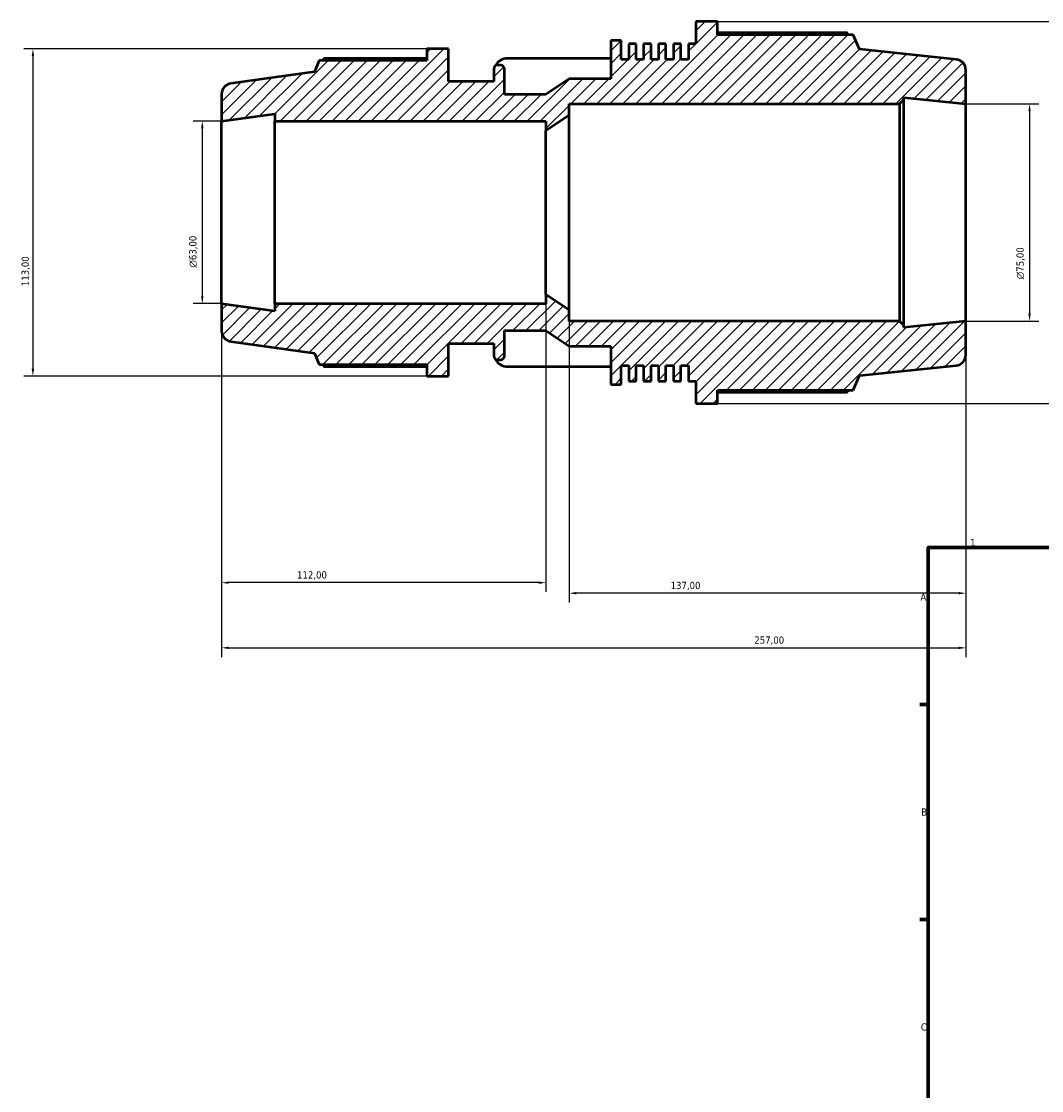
# Model space of a CAD drawing. Header units: millimetres. Extents: x -293 to 1114, y -47 to 829.
# Tile 2 of 9: x -293 to 59, y 386 to 756. Entities that reach past the tile are written whole.
import ezdxf

# ---------------------------------------------------------------- set-up
doc = ezdxf.new("R2010")
doc.units = ezdxf.units.MM
for name, color, linetype, lineweight in [('Border (ISO)', 7, 'Continuous', 70), ('Dimension (ISO)', 7, 'Continuous', 25), ('Hatch (ISO)', 7, 'Continuous', 18), ('Visible (ISO)', 7, 'Continuous', 50)]:
    doc.layers.add(name, color=color, linetype=linetype, lineweight=lineweight)
doc.styles.add('Note Text (ISO)', font='tahoma.ttf')
doc.dimstyles.new('Default (ISO)', dxfattribs={"dimtxt": 2.5, "dimasz": 2.5, "dimexe": 3.175, "dimexo": 0, "dimgap": 0.762, "dimtad": 1, "dimrnd": 1e-08, "dimzin": 0, "dimtxsty": 'Note Text (ISO)', "dimcen": 0.09, "dimdle": 10, "dimclrd": 256, "dimclre": 256, "dimclrt": 232, "dimazin": 0, "dimtfac": 1.40208, "dimtmove": 0, "dimatfit": 3, "dimfxl": 1, "dimtolj": 1, "dimtzin": 0, "dimlwd": -1, "dimlwe": -1, "dimarcsym": 0})

# ---------------------------------------------------------------- blocks, each defined once
blk = doc.blocks.new('Borders Default Border')
at = {"layer": 'Border (ISO)'}
for p, q in [((20, 519.75), (17.1, 519.75)), ((20, 445.5), (17.1, 445.5))]:
    blk.add_line(p, q, dxfattribs=at)
at = {"layer": 'Border (ISO)', "flags": 128}
blk.add_lwpolyline([(20, 20), (20, 574), (821, 574), (821, 20), (20, 20)], dxfattribs=at)
at = {"layer": 'Border (ISO)', "color": 232, "true_color": 0xca0064, "char_height": 2.5, "attachment_point": 7, "style": 'Note Text (ISO)'}
for s, insert in [('1', (34.48, 574.4)), ('A', (17.29, 555.62)), ('B', (17.59, 481.37)), ('C', (17.43, 407.08))]:
    blk.add_mtext(s, dxfattribs=dict(at, insert=insert))
blk = doc.blocks.new('*D7')
at = {"layer": 'Defpoints', "color": 0, "transparency": 16777216}
for p in [(-52.75, 755.7), (-52.75, 623.7), (119.46, 623.7)]:
    blk.add_point(p, dxfattribs=at)
at = {"layer": 'Dimension (ISO)', "transparency": 16777216}
for p, q in [((-52.75, 755.7), (122.64, 755.7)), ((119.46, 753.2), (119.46, 626.2)), ((-52.75, 623.7), (122.64, 623.7))]:
    blk.add_line(p, q, dxfattribs=at)
for points in [[(119.05, 753.2), (119.88, 753.2), (119.46, 755.7)], [(119.05, 626.2), (119.88, 626.2), (119.46, 623.7)]]:
    blk.add_solid(points, dxfattribs=at)
at = {"layer": 'Dimension (ISO)', "color": 232, "true_color": 0xca0064, "transparency": 16777216, "insert": (115.53, 660.24), "char_height": 2.5, "attachment_point": 1, "rotation": 90, "style": 'Note Text (ISO)'}
blk.add_mtext('\\A1;132,00', dxfattribs=at)
blk = doc.blocks.new('*D8')
at = {"layer": 'Defpoints', "color": 0, "transparency": 16777216}
for p in [(32.97, 727.2), (32.97, 652.2), (54.97, 652.2)]:
    blk.add_point(p, dxfattribs=at)
at = {"layer": 'Dimension (ISO)', "transparency": 16777216}
for p, q in [((32.97, 727.2), (58.15, 727.2)), ((54.97, 724.7), (54.97, 654.7)), ((32.97, 652.2), (58.15, 652.2))]:
    blk.add_line(p, q, dxfattribs=at)
for points in [[(54.56, 724.7), (55.39, 724.7), (54.97, 727.2)], [(54.56, 654.7), (55.39, 654.7), (54.97, 652.2)]]:
    blk.add_solid(points, dxfattribs=at)
at = {"layer": 'Dimension (ISO)', "color": 232, "true_color": 0xca0064, "transparency": 16777216, "insert": (50.45, 666.64), "char_height": 2.5, "attachment_point": 1, "rotation": 90, "style": 'Note Text (ISO)'}
blk.add_mtext('\\A1;\\fAIGDT|b0|i0;\\H2.5000;\\ln\\fTahoma|b0|i0;\\H2.5000;75,00', dxfattribs=at)
blk = doc.blocks.new('*D9')
at = {"layer": 'Defpoints', "color": 0, "transparency": 16777216}
for p in [(-104.03, 655.95), (32.97, 652.2), (-104.03, 558.2)]:
    blk.add_point(p, dxfattribs=at)
at = {"layer": 'Dimension (ISO)', "transparency": 16777216}
for p, q in [((-104.03, 655.95), (-104.03, 555.02)), ((32.97, 652.2), (32.97, 555.02)), ((30.47, 558.2), (-101.53, 558.2))]:
    blk.add_line(p, q, dxfattribs=at)
for points in [[(-101.53, 558.61), (-101.53, 557.78), (-104.03, 558.2)], [(30.47, 558.61), (30.47, 557.78), (32.97, 558.2)]]:
    blk.add_solid(points, dxfattribs=at)
at = {"layer": 'Dimension (ISO)', "color": 232, "true_color": 0xca0064, "transparency": 16777216, "insert": (-68.98, 562.13), "char_height": 2.5, "attachment_point": 1, "style": 'Note Text (ISO)'}
blk.add_mtext('\\A1;137,00', dxfattribs=at)
blk = doc.blocks.new('*D10')
at = {"layer": 'Defpoints', "color": 0, "transparency": 16777216}
for p in [(-112.03, 661.35), (-224.03, 658.2), (-224.03, 561.84)]:
    blk.add_point(p, dxfattribs=at)
at = {"layer": 'Dimension (ISO)', "transparency": 16777216}
for p, q in [((-112.03, 661.35), (-112.03, 558.66)), ((-224.03, 658.2), (-224.03, 558.66)), ((-114.53, 561.84), (-221.53, 561.84))]:
    blk.add_line(p, q, dxfattribs=at)
for points in [[(-221.53, 562.25), (-221.53, 561.42), (-224.03, 561.84)], [(-114.53, 562.25), (-114.53, 561.42), (-112.03, 561.84)]]:
    blk.add_solid(points, dxfattribs=at)
at = {"layer": 'Dimension (ISO)', "color": 232, "true_color": 0xca0064, "transparency": 16777216, "insert": (-197.98, 565.77), "char_height": 2.5, "attachment_point": 1, "style": 'Note Text (ISO)'}
blk.add_mtext('\\A1;112,00', dxfattribs=at)
blk = doc.blocks.new('*D11')
at = {"layer": 'Defpoints', "color": 0, "transparency": 16777216}
for p in [(-224.03, 721.2), (-230.68, 658.2), (-224.03, 658.2)]:
    blk.add_point(p, dxfattribs=at)
at = {"layer": 'Dimension (ISO)', "transparency": 16777216}
for p, q in [((-224.03, 721.2), (-233.86, 721.2)), ((-230.68, 718.7), (-230.68, 660.7)), ((-224.03, 658.2), (-233.86, 658.2))]:
    blk.add_line(p, q, dxfattribs=at)
for points in [[(-231.1, 718.7), (-230.27, 718.7), (-230.68, 721.2)], [(-231.1, 660.7), (-230.27, 660.7), (-230.68, 658.2)]]:
    blk.add_solid(points, dxfattribs=at)
at = {"layer": 'Dimension (ISO)', "color": 232, "true_color": 0xca0064, "transparency": 16777216, "insert": (-235.21, 670.64), "char_height": 2.5, "attachment_point": 1, "rotation": 90, "style": 'Note Text (ISO)'}
blk.add_mtext('\\A1;\\fAIGDT|b0|i0;\\H2.5000;\\ln\\fTahoma|b0|i0;\\H2.5000;63,00', dxfattribs=at)
blk = doc.blocks.new('*D12')
at = {"layer": 'Defpoints', "color": 0, "transparency": 16777216}
for p in [(-153.18, 746.2), (-289.18, 633.2), (-153.18, 633.2)]:
    blk.add_point(p, dxfattribs=at)
at = {"layer": 'Dimension (ISO)', "transparency": 16777216}
for p, q in [((-153.18, 746.2), (-292.35, 746.2)), ((-289.18, 743.7), (-289.18, 635.7)), ((-153.18, 633.2), (-292.35, 633.2))]:
    blk.add_line(p, q, dxfattribs=at)
for points in [[(-289.59, 743.7), (-288.76, 743.7), (-289.18, 746.2)], [(-289.59, 635.7), (-288.76, 635.7), (-289.18, 633.2)]]:
    blk.add_solid(points, dxfattribs=at)
at = {"layer": 'Dimension (ISO)', "color": 232, "true_color": 0xca0064, "transparency": 16777216, "insert": (-293.11, 664.24), "char_height": 2.5, "attachment_point": 1, "rotation": 90, "style": 'Note Text (ISO)'}
blk.add_mtext('\\A1;113,00', dxfattribs=at)
blk = doc.blocks.new('*D13')
at = {"layer": 'Defpoints', "color": 0, "transparency": 16777216}
for p in [(-224.03, 658.2), (32.97, 652.2), (32.97, 539.33)]:
    blk.add_point(p, dxfattribs=at)
at = {"layer": 'Dimension (ISO)', "transparency": 16777216}
for p, q in [((-224.03, 658.2), (-224.03, 536.15)), ((32.97, 652.2), (32.97, 536.15)), ((-221.53, 539.33), (30.47, 539.33))]:
    blk.add_line(p, q, dxfattribs=at)
for points in [[(-221.53, 539.74), (-221.53, 538.91), (-224.03, 539.33)], [(30.47, 539.74), (30.47, 538.91), (32.97, 539.33)]]:
    blk.add_solid(points, dxfattribs=at)
at = {"layer": 'Dimension (ISO)', "color": 232, "true_color": 0xca0064, "transparency": 16777216, "insert": (-40.08, 543.26), "char_height": 2.5, "attachment_point": 1, "style": 'Note Text (ISO)'}
blk.add_mtext('\\A1;257,00', dxfattribs=at)

msp = doc.modelspace()

# ---------------------------------------------------------------- hatches: boundary and pattern name
at = {"layer": 'Hatch (ISO)'}
h = msp.add_hatch(dxfattribs=at)
h.set_pattern_fill('ANSI31', color=256, scale=25.4, style=0)
h.set_pattern_definition([(45, (0, 0), (-2.245064, 2.245064), [])])
edge = h.paths.add_edge_path()
edge.add_line((10.056, 727.196), (11.556, 728.696))
edge.add_line((11.556, 728.696), (11.556, 729.447))
edge.add_line((11.556, 729.447), (32.973, 727.196))
edge.add_line((32.973, 727.196), (32.973, 738.819))
edge.add_ellipse((29.223, 738.819), major_axis=(3.75, 0), ratio=1, start_angle=0, end_angle=84)
edge.add_line((29.615, 742.549), (-3.742, 746.055))
edge.add_line((-3.742, 746.055), (-5.977, 751.076))
edge.add_line((-5.977, 751.076), (-52.748, 751.076))
edge.add_line((-52.748, 751.076), (-52.748, 755.696))
edge.add_line((-52.748, 755.696), (-60.282, 755.696))
edge.add_line((-60.282, 755.696), (-60.282, 747.908))
edge.add_line((-60.282, 747.908), (-62.853, 747.908))
edge.add_line((-62.853, 747.908), (-62.853, 742.496))
edge.add_line((-62.853, 742.496), (-65.425, 742.496))
edge.add_line((-65.425, 742.496), (-65.425, 747.908))
edge.add_line((-65.425, 747.908), (-67.997, 747.908))
edge.add_line((-67.997, 747.908), (-67.997, 742.496))
edge.add_line((-67.997, 742.496), (-70.568, 742.496))
edge.add_line((-70.568, 742.496), (-70.568, 747.908))
edge.add_line((-70.568, 747.908), (-73.14, 747.908))
edge.add_line((-73.14, 747.908), (-73.14, 742.496))
edge.add_line((-73.14, 742.496), (-75.712, 742.496))
edge.add_line((-75.712, 742.496), (-75.712, 747.908))
edge.add_line((-75.712, 747.908), (-78.284, 747.908))
edge.add_line((-78.284, 747.908), (-78.284, 742.496))
edge.add_line((-78.284, 742.496), (-80.855, 742.496))
edge.add_line((-80.855, 742.496), (-80.855, 747.908))
edge.add_line((-80.855, 747.908), (-83.427, 747.908))
edge.add_line((-83.427, 747.908), (-83.427, 742.496))
edge.add_line((-83.427, 742.496), (-85.999, 742.496))
edge.add_line((-85.999, 742.496), (-85.999, 749.096))
edge.add_line((-85.999, 749.096), (-89.67, 749.096))
edge.add_line((-89.67, 749.096), (-89.67, 735.896))
edge.add_line((-89.67, 735.896), (-104.027, 735.896))
edge.add_line((-104.027, 735.896), (-112.027, 730.496))
edge.add_line((-112.027, 730.496), (-126.384, 730.496))
edge.add_line((-126.384, 730.496), (-126.384, 739.286))
edge.add_ellipse((-127.644, 739.286), major_axis=(1.26, 0), ratio=1, start_angle=0, end_angle=90)
edge.add_line((-127.644, 740.546), (-128.796, 740.546))
edge.add_ellipse((-128.796, 739.286), major_axis=(0, 1.26), ratio=1, start_angle=0, end_angle=90)
edge.add_line((-130.056, 739.286), (-130.056, 734.896))
edge.add_line((-130.056, 734.896), (-145.642, 734.896))
edge.add_line((-145.642, 734.896), (-145.642, 746.196))
edge.add_line((-145.642, 746.196), (-153.176, 746.196))
edge.add_line((-153.176, 746.196), (-153.176, 742.241))
edge.add_line((-153.176, 742.241), (-190.314, 742.241))
edge.add_line((-190.314, 742.241), (-191.902, 738.311))
edge.add_line((-191.902, 738.311), (-220.799, 734.249))
edge.add_ellipse((-220.277, 730.536), major_axis=(-0.522, 3.714), ratio=1, start_angle=0, end_angle=82)
edge.add_line((-224.027, 730.536), (-224.027, 721.196))
edge.add_line((-224.027, 721.196), (-205.67, 723.776))
edge.add_line((-205.67, 723.776), (-205.67, 721.196))
edge.add_line((-205.67, 721.196), (-112.027, 721.196))
edge.add_line((-112.027, 721.196), (-112.027, 718.046))
edge.add_line((-112.027, 718.046), (-104.027, 723.446))
edge.add_line((-104.027, 723.446), (-104.027, 727.196))
edge.add_line((-104.027, 727.196), (10.056, 727.196))
edge = h.paths.add_edge_path()
edge.add_line((11.556, 650.696), (10.056, 652.196))
edge.add_line((10.056, 652.196), (-104.027, 652.196))
edge.add_line((-104.027, 652.196), (-104.027, 655.946))
edge.add_line((-104.027, 655.946), (-112.027, 661.346))
edge.add_line((-112.027, 661.346), (-112.027, 658.196))
edge.add_line((-112.027, 658.196), (-205.67, 658.196))
edge.add_line((-205.67, 658.196), (-205.67, 655.616))
edge.add_line((-205.67, 655.616), (-224.027, 658.196))
edge.add_line((-224.027, 658.196), (-224.027, 648.856))
edge.add_ellipse((-220.277, 648.856), major_axis=(-3.75, 0), ratio=1, start_angle=0, end_angle=82)
edge.add_line((-220.799, 645.142), (-191.902, 641.081))
edge.add_line((-191.902, 641.081), (-190.314, 637.151))
edge.add_line((-190.314, 637.151), (-153.176, 637.151))
edge.add_line((-153.176, 637.151), (-153.176, 633.196))
edge.add_line((-153.176, 633.196), (-145.642, 633.196))
edge.add_line((-145.642, 633.196), (-145.642, 644.496))
edge.add_line((-145.642, 644.496), (-130.056, 644.496))
edge.add_line((-130.056, 644.496), (-130.056, 640.106))
edge.add_ellipse((-128.796, 640.106), major_axis=(-1.26, 0), ratio=1, start_angle=0, end_angle=90)
edge.add_line((-128.796, 638.846), (-127.644, 638.846))
edge.add_ellipse((-127.644, 640.106), major_axis=(0, -1.26), ratio=1, start_angle=0, end_angle=90)
edge.add_line((-126.384, 640.106), (-126.384, 648.896))
edge.add_line((-126.384, 648.896), (-112.027, 648.896))
edge.add_line((-112.027, 648.896), (-104.027, 643.496))
edge.add_line((-104.027, 643.496), (-89.67, 643.496))
edge.add_line((-89.67, 643.496), (-89.67, 630.296))
edge.add_line((-89.67, 630.296), (-85.999, 630.296))
edge.add_line((-85.999, 630.296), (-85.999, 636.896))
edge.add_line((-85.999, 636.896), (-83.427, 636.896))
edge.add_line((-83.427, 636.896), (-83.427, 631.484))
edge.add_line((-83.427, 631.484), (-80.855, 631.484))
edge.add_line((-80.855, 631.484), (-80.855, 636.896))
edge.add_line((-80.855, 636.896), (-78.284, 636.896))
edge.add_line((-78.284, 636.896), (-78.284, 631.484))
edge.add_line((-78.284, 631.484), (-75.712, 631.484))
edge.add_line((-75.712, 631.484), (-75.712, 636.896))
edge.add_line((-75.712, 636.896), (-73.14, 636.896))
edge.add_line((-73.14, 636.896), (-73.14, 631.484))
edge.add_line((-73.14, 631.484), (-70.568, 631.484))
edge.add_line((-70.568, 631.484), (-70.568, 636.896))
edge.add_line((-70.568, 636.896), (-67.997, 636.896))
edge.add_line((-67.997, 636.896), (-67.997, 631.484))
edge.add_line((-67.997, 631.484), (-65.425, 631.484))
edge.add_line((-65.425, 631.484), (-65.425, 636.896))
edge.add_line((-65.425, 636.896), (-62.853, 636.896))
edge.add_line((-62.853, 636.896), (-62.853, 631.484))
edge.add_line((-62.853, 631.484), (-60.282, 631.484))
edge.add_line((-60.282, 631.484), (-60.282, 623.696))
edge.add_line((-60.282, 623.696), (-52.748, 623.696))
edge.add_line((-52.748, 623.696), (-52.748, 628.316))
edge.add_line((-52.748, 628.316), (-5.977, 628.316))
edge.add_line((-5.977, 628.316), (-3.742, 633.337))
edge.add_line((-3.742, 633.337), (29.615, 636.843))
edge.add_ellipse((29.223, 640.572), major_axis=(0.392, -3.729), ratio=1, start_angle=0, end_angle=84)
edge.add_line((32.973, 640.572), (32.973, 652.196))
edge.add_line((32.973, 652.196), (11.556, 649.945))
edge.add_line((11.556, 649.945), (11.556, 650.696))

# ---------------------------------------------------------------- linework, layer by layer
at = {"layer": 'Visible (ISO)'}
for p, q in [((-52.748, 755.696), (-60.282, 755.696)), ((-60.282, 755.696), (-60.282, 747.908)), ((-52.748, 751.076), (-52.748, 755.696)), ((-8.034, 751.797), (-52.748, 751.797)), ((-5.977, 751.076), (-52.748, 751.076)), ((-3.742, 746.055), (-5.977, 751.076)), ((-145.642, 746.196), (-153.176, 746.196)), ((-153.176, 746.196), (-153.176, 742.241)), ((-145.642, 734.896), (-145.642, 746.196)), ((-85.999, 749.096), (-89.67, 749.096)), ((-89.67, 749.096), (-89.67, 735.896)), ((-85.999, 742.496), (-85.999, 749.096)), ((-80.855, 747.908), (-83.427, 747.908)), ((-83.427, 747.908), (-83.427, 742.496)), ((-80.855, 742.496), (-80.855, 747.908)), ((-75.712, 747.908), (-78.284, 747.908)), ((-78.284, 747.908), (-78.284, 742.496)), ((-75.712, 742.496), (-75.712, 747.908)), ((-70.568, 747.908), (-73.14, 747.908)), ((-73.14, 747.908), (-73.14, 742.496)), ((-70.568, 742.496), (-70.568, 747.908)), ((-65.425, 747.908), (-67.997, 747.908)), ((-67.997, 747.908), (-67.997, 742.496)), ((-65.425, 742.496), (-65.425, 747.908)), ((-60.282, 747.908), (-62.853, 747.908)), ((-62.853, 747.908), (-62.853, 742.496)), ((29.615, 742.549), (-3.742, 746.055)), ((-153.176, 742.858), (-188.717, 742.858)), ((-89.67, 742.917), (-125.893, 742.917)), ((-83.427, 742.496), (-85.999, 742.496)), ((-78.284, 742.496), (-80.855, 742.496)), ((-73.14, 742.496), (-75.712, 742.496)), ((-67.997, 742.496), (-70.568, 742.496)), ((-62.853, 742.496), (-65.425, 742.496)), ((-190.314, 742.241), (-191.902, 738.311)), ((-153.176, 742.241), (-190.314, 742.241)), ((-130.056, 739.286), (-130.056, 734.896)), ((-127.644, 740.546), (-128.796, 740.546)), ((-126.384, 730.496), (-126.384, 739.286)), ((32.973, 727.196), (32.973, 738.819)), ((-191.902, 738.311), (-220.799, 734.249)), ((-104.027, 735.896), (-112.027, 730.496)), ((-89.67, 735.896), (-104.027, 735.896)), ((-130.056, 734.896), (-145.642, 734.896)), ((-224.027, 730.536), (-224.027, 721.196)), ((-112.027, 730.496), (-126.384, 730.496)), ((10.056, 727.196), (11.556, 728.696)), ((11.556, 728.696), (11.556, 729.447)), ((11.556, 729.447), (32.973, 727.196)), ((11.556, 650.696), (11.556, 728.696)), ((-104.027, 723.446), (-104.027, 727.196)), ((-104.027, 727.196), (10.056, 727.196)), ((10.056, 727.196), (10.056, 652.196)), ((32.973, 652.196), (32.973, 727.196)), ((-224.027, 721.196), (-205.67, 723.776)), ((-224.027, 658.196), (-224.027, 721.196)), ((-205.67, 723.776), (-205.67, 721.196)), ((-205.67, 721.196), (-112.027, 721.196)), ((-205.67, 658.196), (-205.67, 721.196)), ((-112.027, 718.046), (-104.027, 723.446)), ((-112.027, 721.196), (-112.027, 718.046)), ((-104.027, 655.946), (-104.027, 723.446)), ((-112.027, 661.346), (-112.027, 718.046)), ((-104.027, 655.946), (-112.027, 661.346)), ((-112.027, 661.346), (-112.027, 658.196)), ((-205.67, 655.616), (-224.027, 658.196)), ((-224.027, 658.196), (-224.027, 648.856)), ((-112.027, 658.196), (-205.67, 658.196)), ((-205.67, 658.196), (-205.67, 655.616)), ((-104.027, 652.196), (-104.027, 655.946)), ((10.056, 652.196), (-104.027, 652.196)), ((11.556, 650.696), (10.056, 652.196)), ((32.973, 652.196), (11.556, 649.945)), ((11.556, 649.945), (11.556, 650.696)), ((32.973, 640.572), (32.973, 652.196)), ((-126.384, 640.106), (-126.384, 648.896)), ((-126.384, 648.896), (-112.027, 648.896)), ((-112.027, 648.896), (-104.027, 643.496)), ((-220.799, 645.142), (-191.902, 641.081)), ((-145.642, 633.196), (-145.642, 644.496)), ((-145.642, 644.496), (-130.056, 644.496)), ((-130.056, 644.496), (-130.056, 640.106)), ((-104.027, 643.496), (-89.67, 643.496)), ((-89.67, 643.496), (-89.67, 630.296)), ((-191.902, 641.081), (-190.314, 637.151)), ((-190.314, 637.151), (-153.176, 637.151)), ((-188.717, 636.533), (-153.176, 636.533)), ((-153.176, 637.151), (-153.176, 633.196)), ((-128.796, 638.846), (-127.644, 638.846)), ((-125.893, 636.474), (-89.67, 636.474)), ((-85.999, 630.296), (-85.999, 636.896)), ((-85.999, 636.896), (-83.427, 636.896)), ((-83.427, 636.896), (-83.427, 631.484)), ((-80.855, 631.484), (-80.855, 636.896)), ((-80.855, 636.896), (-78.284, 636.896)), ((-78.284, 636.896), (-78.284, 631.484)), ((-75.712, 631.484), (-75.712, 636.896)), ((-75.712, 636.896), (-73.14, 636.896)), ((-73.14, 636.896), (-73.14, 631.484)), ((-70.568, 631.484), (-70.568, 636.896)), ((-70.568, 636.896), (-67.997, 636.896)), ((-67.997, 636.896), (-67.997, 631.484)), ((-65.425, 631.484), (-65.425, 636.896)), ((-65.425, 636.896), (-62.853, 636.896)), ((-62.853, 636.896), (-62.853, 631.484)), ((-3.742, 633.337), (29.615, 636.843)), ((-153.176, 633.196), (-145.642, 633.196)), ((-5.977, 628.316), (-3.742, 633.337)), ((-89.67, 630.296), (-85.999, 630.296)), ((-83.427, 631.484), (-80.855, 631.484)), ((-78.284, 631.484), (-75.712, 631.484)), ((-73.14, 631.484), (-70.568, 631.484)), ((-67.997, 631.484), (-65.425, 631.484)), ((-62.853, 631.484), (-60.282, 631.484)), ((-60.282, 631.484), (-60.282, 623.696)), ((-52.748, 623.696), (-52.748, 628.316)), ((-52.748, 628.316), (-5.977, 628.316)), ((-52.748, 627.594), (-8.034, 627.594)), ((-60.282, 623.696), (-52.748, 623.696))]:
    msp.add_line(p, q, dxfattribs=at)
for centre, radius, start, end in [((29.223, 738.819), 3.75, 0, 84), ((-128.796, 739.286), 1.26, 90, 180), ((-127.644, 739.286), 1.26, 0, 90), ((-220.277, 730.536), 3.75, 98, 180), ((-220.277, 648.856), 3.75, 180, 262), ((-128.796, 640.106), 1.26, 180, 270), ((-127.644, 640.106), 1.26, 270, 0), ((29.223, 640.572), 3.75, 276, 0)]:
    msp.add_arc(centre, radius, start, end, dxfattribs=at)
for centre, major_axis, start_param, end_param in [((-124.776, 738.448), (5.28, 0), 1.7839969, 2.7445683), ((-124.776, 640.943), (-5.28, 0), 0.3970244, 1.3575957)]:
    msp.add_ellipse(centre, major_axis=major_axis, ratio=0.8660254, start_param=start_param, end_param=end_param, dxfattribs=at)
for points, weights in [([(-7.522, 751.076), (-7.774, 751.433), (-8.034, 751.797)], [1.00129553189, 1.00072169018, 1]), ([(-188.717, 742.858), (-188.919, 742.547), (-189.114, 742.241)], [1, 1.0006832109, 1.00121853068]), ([(-189.114, 637.151), (-188.919, 636.845), (-188.717, 636.533)], [1.00121853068, 1.0006832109, 1]), ([(-8.034, 627.594), (-7.774, 627.958), (-7.522, 628.316)], [1, 1.00072169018, 1.00129553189])]:
    msp.add_rational_spline(points, weights, degree=2, dxfattribs=at)

# ---------------------------------------------------------------- block references
msp.add_blockref('Borders Default Border', (0, 0))

# ---------------------------------------------------------------- dimensions: what is measured, and where the dimension line sits
at = {"layer": 'Dimension (ISO)'}
for base, p1, p2, angle, picture, middle in [((119.463, 623.696), (-52.748, 755.696), (-52.748, 623.696), 90, '*D7', (119.463, 665.196)), ((-289.176, 633.196), (-153.176, 746.196), (-153.176, 633.196), 90, '*D12', (-289.176, 669.196)), ((-224.027, 561.838), (-112.027, 661.346), (-224.027, 658.196), 180, '*D10', (-193.027, 561.838)), ((32.973, 539.326), (-224.027, 658.196), (32.973, 652.196), 180, '*D13', (-35.027, 539.326)), ((-104.027, 558.196), (32.973, 652.196), (-104.027, 655.946), 180, '*D9', (-64.027, 558.196))]:
    dim = msp.add_linear_dim(base=base, p1=p1, p2=p2, angle=angle, dimstyle='Default (ISO)', override={"dimdec": 2, "dimtp": 0, "dimtm": 0, "dimtdec": 2, "dimtofl": 0, "dimatfit": 1}, dxfattribs=at)
    dim.commit()
    dim.dimension.update_dxf_attribs({"geometry": picture, "text_midpoint": middle, "dimtype": 160})
for base, p1, p2, picture, middle in [((54.973, 652.196), (32.973, 727.196), (32.973, 652.196), '*D8', (54.973, 672.196)), ((-230.684, 658.196), (-224.027, 721.196), (-224.027, 658.196), '*D11', (-230.684, 676.196))]:
    dim = msp.add_linear_dim(base=base, p1=p1, p2=p2, angle=90, text='\\fAIGDT|b0|i0;\\H2.5000;\\ln\\fTahoma|b0|i0;\\H2.5000;<>', dimstyle='Default (ISO)', override={"dimdec": 2, "dimtp": 0, "dimtm": 0, "dimtdec": 2, "dimtofl": 0, "dimatfit": 1}, dxfattribs=at)
    dim.commit()
    dim.dimension.update_dxf_attribs({"geometry": picture, "text_midpoint": middle, "dimtype": 160})

doc.saveas('drawing.dxf')
